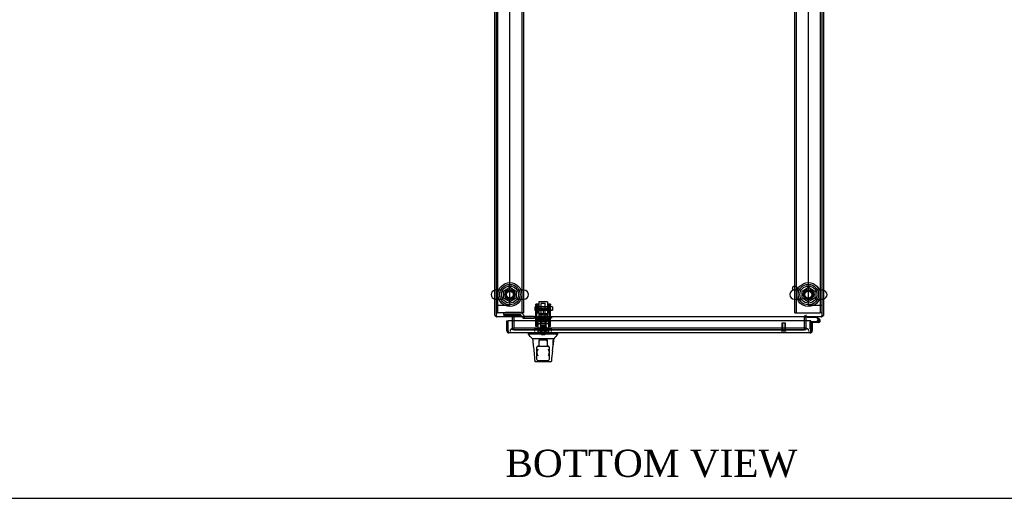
# Model space of a CAD drawing. Header units: inches. Extents: x 1 to 359, y -2 to 239.
# Tile 1 of 18: x 73 to 146, y 1 to 36. Entities that reach past the tile are written whole.
import ezdxf
from ezdxf.enums import TextEntityAlignment as Align
from ezdxf.lldxf.tags import DXFTag

# ---------------------------------------------------------------- set-up
doc = ezdxf.new("R2010")
doc.units = ezdxf.units.IN
doc.header["$MEASUREMENT"] = 0
for name, color, linetype in [('COM53964-5', 7, 'Continuous'), ('COM55523', 7, 'Continuous'), ('COM56676-2', 7, 'Continuous'), ('COM70220', 7, 'Continuous'), ('COM70755-5', 7, 'Continuous'), ('COM70838', 7, 'Continuous'), ('COM70839-3', 7, 'Continuous'), ('COM71200-3', 7, 'Continuous'), ('COM71201-5', 7, 'Continuous'), ('COM71202-2', 7, 'Continuous'), ('Default', 7, 'Continuous'), ('HAN86294', 7, 'Continuous'), ('HAN86294_NUT', 7, 'Continuous'), ('HAN86294_SCREW', 7, 'Continuous'), ('HAN86294_WASHER', 7, 'Continuous'), ('HAN_NUT', 7, 'Continuous'), ('NTS18024', 7, 'Continuous'), ('NTS18147', 7, 'Continuous'), ('ROL87452', 7, 'Continuous'), ('RVT17786', 7, 'Continuous'), ('RVT19000', 7, 'Continuous'), ('SCS86415', 7, 'Continuous'), ('SPC87322', 7, 'Continuous'), ('STD26122', 7, 'Continuous'), ('STD26258', 7, 'Continuous'), ('WAF25376', 7, 'Continuous'), ('WAF25377', 7, 'Continuous'), ('WAM254785', 7, 'Continuous'), ('WAM30038', 7, 'Continuous')]:
    doc.layers.add(name, color=color, linetype=linetype)
doc.styles.add('SEACAD_Times_New_Roman', font='times.ttf')
tags = doc.linetypes.add('HIDDEN2', pattern=[0.1875, 0.125, -0.0625]).pattern_tags.tags
tags[6:7] = [DXFTag(74, 4), DXFTag(75, 0), DXFTag(340, '0'), DXFTag(46, 0.0), DXFTag(50, 0.0), DXFTag(44, 0.0), DXFTag(45, 0.0)]
tags[4:5] = [DXFTag(74, 4), DXFTag(75, 0), DXFTag(340, '0'), DXFTag(46, 0.0), DXFTag(50, 0.0), DXFTag(44, 0.0), DXFTag(45, 0.0)]

# ---------------------------------------------------------------- blocks, each defined once
blk = doc.blocks.new('SE2')
at = {"layer": 'COM53964-5', "color": 7, "linetype": 'HIDDEN2'}
for p, q in [((109.369, 14.831), (109.369, 49.206)), ((131.239, 14.831), (131.239, 49.206)), ((108.369, 14.831), (108.507, 14.831)), ((108.507, 14.831), (109.231, 14.831)), ((109.231, 14.831), (109.369, 14.831)), ((131.239, 14.831), (131.377, 14.831)), ((131.377, 14.831), (132.101, 14.831)), ((132.101, 14.831), (132.239, 14.831))]:
    blk.add_line(p, q, dxfattribs=at)
at = {"layer": 'COM55523', "color": 7, "linetype": 'Continuous'}
for p, q in [((131.144, 13.926), (131.144, 13.988)), ((131.838, 13.926), (131.144, 13.926)), ((131.963, 13.802), (131.838, 13.926)), ((131.864, 13.988), (132.076, 13.776)), ((131.427, 13.635), (131.997, 13.635)), ((131.997, 13.573), (131.427, 13.573)), ((131.427, 13.573), (131.427, 13.571)), ((131.427, 13.095), (131.427, 13.095)), ((131.942, 13.685), (131.88, 13.679))]:
    blk.add_line(p, q, dxfattribs=at)
at = {"layer": 'COM55523', "color": 7, "linetype": 'HIDDEN2'}
for p, q in [((132.033, 13.731), (131.963, 13.802)), ((131.984, 13.753), (132.009, 13.753)), ((131.365, 13.095), (131.365, 13.61)), ((131.427, 13.095), (131.365, 13.095)), ((131.39, 13.635), (131.427, 13.635)), ((131.88, 13.69), (131.942, 13.69)), ((131.934, 13.678), (131.934, 13.703)), ((132.009, 13.628), (131.984, 13.628)), ((132.059, 13.703), (132.059, 13.678))]:
    blk.add_line(p, q, dxfattribs=at)
at = {"layer": 'COM55523', "color": 7, "linetype": 'Continuous'}
blk.add_circle((131.997, 13.69), 0.05, dxfattribs=at)
for radius, start, end in [(0.117, 270, 185.21591), (0.055, 270, 185.21591), (0.117, 47.60795, 107.02737), (0.117, 185.21591, 208.03984), (0.055, 185.21591, 270)]:
    blk.add_arc((131.997, 13.69), radius, start, end, dxfattribs=at)
at = {"layer": 'COM55523', "color": 7, "linetype": 'HIDDEN2'}
for centre, radius, start, end in [((131.984, 13.703), 0.05, 90, 180), ((132.009, 13.703), 0.05, 0, 90), ((131.39, 13.61), 0.025, 90, 180), ((131.997, 13.69), 0.117, 208.03984, 270), ((131.984, 13.678), 0.05, 180, 270), ((132.009, 13.678), 0.05, 270, 0)]:
    blk.add_arc(centre, radius, start, end, dxfattribs=at)
at = {"layer": 'COM56676-2', "color": 7, "linetype": 'HIDDEN2'}
for p, q in [((108.494, 14.268), (108.494, 49.768)), ((110.244, 49.768), (110.244, 14.268)), ((110.369, 49.768), (110.369, 14.268)), ((130.239, 14.268), (130.239, 49.768)), ((130.364, 14.268), (130.364, 49.768)), ((132.114, 49.768), (132.114, 14.268)), ((108.369, 14.268), (108.494, 14.268)), ((108.554, 14.268), (108.494, 14.268)), ((110.184, 14.268), (108.554, 14.268)), ((110.184, 14.268), (110.244, 14.268)), ((110.369, 14.268), (110.244, 14.268)), ((130.239, 14.268), (130.364, 14.268)), ((130.364, 14.268), (130.424, 14.268)), ((130.424, 14.268), (132.054, 14.268)), ((132.054, 14.268), (132.114, 14.268)), ((132.239, 14.268), (132.114, 14.268))]:
    blk.add_line(p, q, dxfattribs=at)
for centre in [(109.369, 15.612), (131.239, 15.612)]:
    blk.add_circle(centre, 0.375, dxfattribs=at)
at = {"layer": 'COM70220', "color": 7, "linetype": 'HIDDEN2'}
for p, q in [((109.882, 13.146), (109.632, 13.146)), ((130.787, 13.146), (109.882, 13.146)), ((131.037, 13.146), (130.787, 13.146))]:
    blk.add_line(p, q, dxfattribs=at)
for centre, start, end in [((109.632, 12.896), 90, 180), ((131.037, 12.896), 0, 90)]:
    blk.add_arc(centre, 0.25, start, end, dxfattribs=at)
at = {"layer": 'COM70755-5', "color": 7, "linetype": 'HIDDEN2'}
for p, q in [((109.619, 14.083), (109.619, 13.988)), ((109.649, 13.94), (109.649, 14.083)), ((130.959, 14.083), (130.959, 13.94)), ((130.989, 14.083), (130.989, 13.988)), ((109.649, 13.021), (109.649, 13.021)), ((109.649, 13.021), (130.959, 13.021)), ((130.959, 13.021), (130.959, 13.021))]:
    blk.add_line(p, q, dxfattribs=at)
at = {"layer": 'COM70838', "color": 7, "linetype": 'HIDDEN2'}
for p, q in [((108.919, 14.145), (108.919, 14.272)), ((108.919, 14.145), (108.919, 14.064)), ((110.164, 14.064), (108.919, 14.064)), ((110.164, 14.29), (109.044, 14.29)), ((110.164, 14.164), (109.044, 14.164)), ((110.164, 14.061), (110.164, 14.164)), ((110.289, 13.936), (110.289, 13.938)), ((110.349, 13.878), (110.446, 13.878)), ((110.357, 14.12), (110.357, 14.097)), ((110.446, 13.878), (110.446, 14.006)), ((110.446, 13.878), (111.16, 13.878)), ((111.16, 14.003), (110.474, 14.003)), ((111.16, 14.003), (111.248, 14.003)), ((111.248, 13.878), (111.16, 13.878)), ((111.248, 14.003), (111.786, 14.003)), ((112.304, 13.878), (111.248, 13.878)), ((111.822, 14.003), (112.304, 14.003)), ((112.304, 14.003), (112.429, 14.003)), ((112.429, 13.878), (112.304, 13.878)), ((112.429, 14.003), (112.429, 13.878))]:
    blk.add_line(p, q, dxfattribs=at)
for centre, radius, start, end in [((110.164, 14.097), 0.193, 0, 90), ((110.164, 13.936), 0.125, 0, 90), ((110.349, 13.938), 0.06, 180, 270), ((110.474, 14.12), 0.117, 180, 256.45544), ((110.474, 14.12), 0.117, 256.45544, 270)]:
    blk.add_arc(centre, radius, start, end, dxfattribs=at)
for centre, major_axis, start_param, end_param in [((109.044, 14.272), (-0.125, 0), 4.712389, 6.283185), ((109.044, 14.145), (0.125, 0), 1.570796, 3.141593)]:
    blk.add_ellipse(centre, major_axis=major_axis, ratio=0.145455, start_param=start_param, end_param=end_param, dxfattribs=at)
at = {"layer": 'COM70839-3', "color": 7, "linetype": 'HIDDEN2'}
for p, q in [((111.273, 14.835), (111.273, 14.912)), ((111.343, 14.912), (111.273, 14.912)), ((111.273, 14.835), (111.273, 14.575)), ((111.273, 14.412), (111.273, 14.575)), ((111.343, 14.912), (111.343, 14.835)), ((111.343, 14.575), (111.343, 14.835)), ((112.265, 14.592), (111.343, 14.592)), ((111.343, 14.575), (111.343, 14.412)), ((111.343, 14.527), (112.265, 14.527)), ((112.265, 14.835), (112.265, 14.912)), ((112.335, 14.912), (112.265, 14.912)), ((112.265, 14.835), (112.265, 14.575)), ((112.265, 14.412), (112.265, 14.575)), ((112.335, 14.912), (112.335, 14.835)), ((112.335, 14.575), (112.335, 14.835)), ((112.335, 14.575), (112.335, 14.412)), ((111.273, 13.281), (111.273, 14.412)), ((111.343, 13.281), (111.343, 14.412)), ((112.265, 13.733), (111.343, 13.733)), ((112.265, 13.281), (112.265, 14.412)), ((112.335, 13.281), (112.335, 14.412)), ((111.273, 13.272), (111.273, 13.281)), ((111.343, 13.272), (111.273, 13.272)), ((111.343, 13.281), (111.343, 13.272)), ((112.265, 13.272), (112.265, 13.281)), ((112.335, 13.272), (112.265, 13.272)), ((112.335, 13.281), (112.335, 13.272))]:
    blk.add_line(p, q, dxfattribs=at)
at = {"layer": 'COM71200-3', "color": 7, "linetype": 'Continuous'}
for p, q in [((108.274, 14.083), (108.274, 49.953)), ((132.334, 49.953), (132.334, 14.083)), ((108.274, 14.083), (108.369, 14.083)), ((132.239, 14.083), (132.334, 14.083))]:
    blk.add_line(p, q, dxfattribs=at)
at = {"layer": 'COM71200-3', "color": 7, "linetype": 'HIDDEN2'}
for p, q in [((109.649, 13.94), (109.649, 13.021)), ((130.959, 13.021), (130.959, 13.94))]:
    blk.add_line(p, q, dxfattribs=at)
at = {"layer": 'COM71200-3', "color": 7, "linetype": 'Continuous'}
for centre, radius, start, end in [((108.417, 14.131), 0.143, 199.61294, 250.38706), ((109.506, 13.94), 0.048, 0, 90), ((131.102, 13.94), 0.048, 90, 180), ((132.191, 14.131), 0.143, 289.61294, 340.38706)]:
    blk.add_arc(centre, radius, start, end, dxfattribs=at)
at = {"layer": 'COM71200-3', "color": 7, "linetype": 'HIDDEN2'}
for centre, radius, start, end in [((108.417, 14.131), 0.048, 180, 270), ((108.417, 14.131), 0.143, 250.38706, 270), ((109.506, 13.94), 0.143, 0, 90), ((131.102, 13.94), 0.143, 90, 180), ((132.191, 14.131), 0.048, 270, 0), ((132.191, 14.131), 0.143, 270, 289.61294)]:
    blk.add_arc(centre, radius, start, end, dxfattribs=at)
at = {"layer": 'COM71201-5', "color": 7, "linetype": 'Continuous'}
for p, q in [((108.369, 49.905), (108.369, 14.131)), ((132.239, 14.131), (132.239, 49.905)), ((108.369, 14.131), (108.369, 13.988)), ((132.239, 13.988), (108.369, 13.988)), ((109.554, 13.988), (109.554, 13.94)), ((109.554, 13.676), (109.554, 13.94)), ((131.054, 13.94), (131.054, 13.988)), ((131.054, 13.94), (131.054, 13.676)), ((132.239, 13.988), (132.239, 14.131))]:
    blk.add_line(p, q, dxfattribs=at)
at = {"layer": 'COM71201-5', "color": 7, "linetype": 'HIDDEN2'}
for p, q in [((109.554, 13.021), (109.554, 13.676)), ((131.054, 13.021), (109.554, 13.021)), ((131.054, 13.676), (131.054, 13.021))]:
    blk.add_line(p, q, dxfattribs=at)
at = {"layer": 'COM71202-2', "color": 7, "linetype": 'Continuous'}
for p, q in [((109.147, 13.676), (109.242, 13.676)), ((109.147, 12.944), (109.147, 13.676)), ((131.427, 13.676), (109.242, 13.676)), ((109.242, 12.944), (109.242, 13.676)), ((109.242, 12.944), (109.242, 13.676)), ((131.427, 12.944), (131.427, 13.676)), ((131.522, 13.571), (131.427, 13.571)), ((131.427, 13.571), (131.427, 12.944)), ((131.522, 13.571), (131.522, 12.944)), ((109.242, 12.881), (109.203, 12.831)), ((109.242, 12.944), (109.242, 12.944)), ((109.242, 12.944), (109.242, 12.831)), ((109.242, 12.944), (109.242, 12.881)), ((109.289, 12.801), (109.29, 12.801)), ((131.379, 12.801), (109.29, 12.801)), ((109.29, 12.801), (109.29, 12.801)), ((109.29, 12.801), (109.29, 12.801)), ((131.379, 12.801), (131.379, 12.801)), ((131.379, 12.801), (131.379, 12.801)), ((131.427, 12.944), (131.427, 12.944)), ((131.427, 12.944), (131.427, 12.831)), ((131.427, 12.881), (131.427, 12.944)), ((131.427, 12.881), (131.466, 12.831))]:
    blk.add_line(p, q, dxfattribs=at)
for centre, start, end in [((109.29, 12.944), 180, 232.49641), ((109.29, 12.944), 232.49641, 269.84393), ((109.29, 12.944), 269.92383, 270), ((131.379, 12.944), 270.15607, 307.50359), ((131.379, 12.944), 270, 270.07617), ((131.379, 12.944), 307.50359, 0)]:
    blk.add_arc(centre, 0.143, start, end, dxfattribs=at)
for points in [[(109.242, 12.831), (109.25, 12.821), (109.258, 12.814), (109.27, 12.806), (109.274, 12.804), (109.282, 12.802), (109.286, 12.801), (109.29, 12.801)], [(131.427, 12.831), (131.419, 12.821), (131.411, 12.814), (131.399, 12.806), (131.395, 12.804), (131.387, 12.802), (131.383, 12.801), (131.379, 12.801)]]:
    blk.add_open_spline(points, degree=3, knots=[0, 0, 0, 0, 0.5, 0.5, 0.75, 0.75, 1, 1, 1, 1], dxfattribs=at)
at = {"layer": 'HAN86294', "color": 7, "linetype": 'HIDDEN2'}
for p, q in [((111.674, 14.993), (111.644, 14.963)), ((111.964, 14.963), (111.644, 14.963)), ((111.644, 14.963), (111.644, 14.003)), ((111.674, 14.993), (111.934, 14.993)), ((111.964, 14.963), (111.934, 14.993)), ((111.964, 14.003), (111.964, 14.963)), ((111.408, 13.503), (111.604, 13.503)), ((111.408, 13.503), (111.408, 12.801)), ((111.604, 13.503), (112.003, 13.503)), ((111.604, 13.503), (111.604, 12.801)), ((111.644, 13.628), (111.644, 13.503)), ((111.644, 13.628), (111.804, 13.628)), ((111.804, 13.628), (111.964, 13.628)), ((111.964, 13.628), (111.964, 13.503)), ((112.003, 13.503), (112.199, 13.503)), ((112.003, 13.503), (112.003, 12.801)), ((112.199, 13.503), (112.199, 12.801)), ((111.966, 12.926), (111.641, 12.926)), ((111.641, 12.926), (111.641, 12.801)), ((111.966, 12.801), (111.966, 12.926))]:
    blk.add_line(p, q, dxfattribs=at)
at = {"layer": 'HAN86294', "color": 7, "linetype": 'Continuous'}
for p, q in [((110.714, 12.801), (110.714, 12.718)), ((111.065, 12.721), (110.714, 12.721)), ((111.337, 12.366), (111.032, 12.366)), ((111.545, 12.721), (111.065, 12.721)), ((111.447, 12.366), (111.337, 12.366)), ((111.745, 12.366), (111.447, 12.366)), ((111.504, 12.257), (111.504, 12.297)), ((111.534, 12.301), (111.719, 12.301)), ((111.693, 12.721), (111.545, 12.721)), ((111.745, 12.721), (111.693, 12.721)), ((111.719, 12.301), (111.889, 12.301)), ((111.863, 12.721), (111.745, 12.721)), ((111.863, 12.366), (111.745, 12.366)), ((112.309, 12.721), (111.863, 12.721)), ((111.903, 12.366), (111.863, 12.366)), ((111.889, 12.301), (112.074, 12.301)), ((111.995, 12.366), (111.903, 12.366)), ((112.063, 12.366), (111.995, 12.366)), ((112.271, 12.366), (112.063, 12.366)), ((112.104, 12.297), (112.104, 12.257)), ((112.383, 12.366), (112.271, 12.366)), ((112.542, 12.721), (112.309, 12.721)), ((112.583, 12.366), (112.383, 12.366)), ((112.894, 12.721), (112.542, 12.721)), ((112.894, 12.718), (112.894, 12.801)), ((111.349, 11.736), (111.349, 11.766)), ((111.349, 11.329), (111.349, 11.736)), ((111.409, 11.826), (111.439, 11.826)), ((111.439, 11.826), (112.169, 11.826)), ((111.504, 11.826), (111.504, 12.257)), ((112.104, 12.257), (112.104, 11.826)), ((112.169, 11.826), (112.199, 11.826)), ((112.259, 11.766), (112.259, 11.736)), ((112.259, 11.736), (112.259, 11.329)), ((111.349, 10.856), (111.349, 11.329)), ((112.259, 11.329), (112.259, 10.856)), ((111.199, 10.74), (111.198, 10.742)), ((112.35, 10.686), (111.258, 10.686)), ((111.439, 10.766), (112.169, 10.766)), ((112.41, 10.741), (112.409, 10.74))]:
    blk.add_line(p, q, dxfattribs=at)
for centre, radius, start, end in [((98.598, 2.177), 16.062, 39.37458, 41.03271), ((173.058, 18.411), 62.32, 185.56591, 186.52159), ((96.669, 13.363), 15.93, 353.14764, 356.4108), ((116.686, 9.089), 5.251, 136.23343, 141.38274), ((111.439, 11.736), 0.09, 90, 180), ((111.409, 11.766), 0.06, 90, 180), ((112.169, 11.736), 0.09, 0, 90), ((112.199, 11.766), 0.06, 0, 90), ((111.39, 11.329), 0.0411, 180.00256, 181.65357), ((111.608, 11.337), 0.259, 182.09806, 229.28506), ((111.439, 10.856), 0.09, 180, 270), ((112, 11.337), 0.259, 310.71494, 357.90194), ((112.169, 10.856), 0.09, 270, 0), ((112.218, 11.329), 0.0411, 358.34643, 359.99744), ((111.258, 10.746), 0.06, 185.57576, 270.00893), ((112.35, 10.746), 0.06, 269.99247, 354.0071)]:
    blk.add_arc(centre, radius, start, end, dxfattribs=at)
for points, knots in [([(111.504, 12.297), (111.504, 12.298), (111.505, 12.299), (111.508, 12.3), (111.51, 12.301), (111.518, 12.301), (111.526, 12.301), (111.534, 12.301)], [0, 0, 0, 0, 0.25, 0.25, 0.5, 0.5, 1, 1, 1, 1]), ([(112.074, 12.301), (112.078, 12.301), (112.082, 12.301), (112.089, 12.301), (112.092, 12.301), (112.098, 12.301), (112.1, 12.3), (112.103, 12.299), (112.104, 12.298), (112.104, 12.297)], [0, 0, 0, 0, 0.25, 0.25, 0.5, 0.5, 0.75, 0.75, 1, 1, 1, 1]), ([(111.349, 11.328), (111.349, 11.349), (111.353, 11.372), (111.362, 11.407), (111.365, 11.419), (111.372, 11.443), (111.376, 11.454), (111.389, 11.49), (111.398, 11.514), (111.413, 11.55), (111.418, 11.562), (111.429, 11.587), (111.434, 11.599), (111.439, 11.611)], [0, 0, 0, 0, 0.25, 0.25, 0.375, 0.375, 0.5, 0.5, 0.75, 0.75, 0.875, 0.875, 1, 1, 1, 1]), ([(111.534, 12.176), (111.527, 12.19), (111.52, 12.204), (111.511, 12.225), (111.509, 12.232), (111.505, 12.245), (111.504, 12.251), (111.504, 12.257)], [0, 0, 0, 0, 0.5, 0.5, 0.75, 0.75, 1, 1, 1, 1]), ([(112.104, 12.257), (112.104, 12.251), (112.103, 12.245), (112.099, 12.232), (112.096, 12.225), (112.088, 12.204), (112.081, 12.19), (112.074, 12.176)], [0, 0, 0, 0, 0.25, 0.25, 0.5, 0.5, 1, 1, 1, 1]), ([(112.169, 11.611), (112.174, 11.599), (112.179, 11.587), (112.189, 11.562), (112.195, 11.55), (112.209, 11.514), (112.219, 11.49), (112.231, 11.454), (112.235, 11.443), (112.243, 11.419), (112.246, 11.407), (112.255, 11.372), (112.259, 11.349), (112.259, 11.328)], [0, 0, 0, 0, 0.125, 0.125, 0.25, 0.25, 0.5, 0.5, 0.625, 0.625, 0.75, 0.75, 1, 1, 1, 1])]:
    blk.add_open_spline(points, degree=3, knots=knots, dxfattribs=at)
for points in [[(112.579, 12.366), (112.564, 12.223), (112.549, 12.08), (112.534, 11.938)], [(111.141, 11.332), (111.16, 11.136), (111.179, 10.939), (111.198, 10.742)], [(112.485, 11.463), (112.46, 11.222), (112.435, 10.982), (112.41, 10.741)]]:
    blk.add_open_spline(points, degree=3, dxfattribs=at)
at = {"layer": 'HAN86294_NUT', "color": 7, "linetype": 'HIDDEN2'}
for p, q in [((111.471, 14.595), (111.471, 14.545)), ((111.471, 14.545), (111.638, 14.545)), ((111.471, 14.545), (111.471, 14.22)), ((111.501, 14.625), (112.106, 14.625)), ((111.638, 14.545), (111.804, 14.545)), ((111.804, 14.545), (111.97, 14.545)), ((111.804, 14.545), (111.804, 14.22)), ((111.97, 14.545), (112.136, 14.545)), ((112.136, 14.545), (112.136, 14.595)), ((112.136, 14.545), (112.136, 14.22)), ((111.471, 14.22), (111.804, 14.22)), ((111.804, 14.22), (112.136, 14.22))]:
    blk.add_line(p, q, dxfattribs=at)
for centre, start, end in [((111.501, 14.595), 90, 180), ((112.106, 14.595), 0, 90)]:
    blk.add_arc(centre, 0.03, start, end, dxfattribs=at)
at = {"layer": 'HAN86294_SCREW', "color": 7, "linetype": 'HIDDEN2'}
for p, q in [((112.066, 13.116), (111.541, 13.116)), ((111.541, 13.116), (111.541, 13.046)), ((112.066, 13.046), (111.541, 13.046)), ((111.693, 13.253), (111.582, 13.253)), ((111.582, 13.253), (111.582, 13.116)), ((111.688, 13.046), (111.688, 12.671)), ((111.915, 13.253), (111.693, 13.253)), ((111.693, 13.253), (111.693, 13.116)), ((112.026, 13.253), (111.915, 13.253)), ((111.915, 13.253), (111.915, 13.116)), ((111.92, 12.671), (111.92, 13.046)), ((112.026, 13.253), (112.026, 13.116)), ((112.066, 13.046), (112.066, 13.116)), ((111.92, 12.671), (111.688, 12.671))]:
    blk.add_line(p, q, dxfattribs=at)
at = {"layer": 'HAN86294_WASHER', "color": 7, "linetype": 'HIDDEN2'}
for p, q in [((111.492, 13.016), (112.115, 13.016)), ((111.492, 13.016), (111.492, 12.956)), ((112.115, 12.956), (112.115, 13.016)), ((111.492, 12.956), (112.115, 12.956)), ((111.492, 12.956), (112.115, 12.956)), ((111.492, 12.956), (111.492, 12.896)), ((112.115, 12.896), (112.115, 12.956))]:
    blk.add_line(p, q, dxfattribs=at)
at = {"layer": 'HAN_NUT', "color": 7, "linetype": 'HIDDEN2'}
for p, q in [((111.498, 13.111), (111.192, 13.111)), ((111.192, 12.896), (111.192, 13.111)), ((112.11, 13.111), (111.498, 13.111)), ((111.498, 12.896), (111.498, 13.111)), ((112.416, 13.111), (112.11, 13.111)), ((112.11, 12.896), (112.11, 13.111)), ((112.416, 12.896), (112.416, 13.111))]:
    blk.add_line(p, q, dxfattribs=at)
at = {"layer": 'NTS18024', "color": 7, "linetype": 'HIDDEN2'}
for p, q in [((108.904, 15.875), (109.369, 16.147)), ((108.904, 15.349), (108.904, 15.875)), ((109.369, 16.147), (109.834, 15.875)), ((109.834, 15.875), (109.834, 15.349)), ((130.774, 15.875), (131.239, 16.147)), ((130.774, 15.349), (130.774, 15.875)), ((131.239, 16.147), (131.704, 15.875)), ((131.704, 15.875), (131.704, 15.349)), ((109.364, 15.074), (108.904, 15.349)), ((109.834, 15.349), (109.364, 15.074)), ((131.234, 15.074), (130.774, 15.349)), ((131.704, 15.349), (131.234, 15.074))]:
    blk.add_line(p, q, dxfattribs=at)
for centre in [(109.369, 15.612), (131.239, 15.612)]:
    blk.add_circle(centre, 0.263, dxfattribs=at)
at = {"layer": 'NTS18147', "color": 7, "linetype": 'HIDDEN2'}
for p, q in [((111.341, 13.867), (111.341, 13.929)), ((111.404, 13.929), (111.341, 13.929)), ((111.404, 13.929), (111.341, 13.929)), ((111.409, 13.867), (111.341, 13.867)), ((111.341, 13.867), (111.341, 13.804)), ((111.409, 13.867), (111.341, 13.867)), ((111.341, 13.804), (111.409, 13.804)), ((111.341, 13.804), (111.409, 13.804)), ((111.341, 13.804), (111.341, 13.804)), ((111.404, 13.867), (111.404, 13.929)), ((111.409, 13.804), (111.409, 13.867)), ((111.409, 13.804), (111.736, 13.804)), ((111.409, 13.804), (111.736, 13.804)), ((111.409, 13.804), (111.409, 13.804)), ((111.604, 13.929), (111.572, 13.929)), ((111.604, 13.929), (111.572, 13.929)), ((111.584, 13.804), (111.584, 13.367)), ((111.872, 13.867), (111.736, 13.867)), ((111.736, 13.867), (111.736, 13.804)), ((111.872, 13.867), (111.736, 13.867)), ((111.736, 13.804), (111.872, 13.804)), ((111.736, 13.804), (111.872, 13.804)), ((111.736, 13.804), (111.736, 13.804)), ((111.872, 13.804), (111.872, 13.867)), ((111.872, 13.804), (112.199, 13.804)), ((111.872, 13.804), (112.199, 13.804)), ((111.872, 13.804), (111.872, 13.804)), ((112.035, 13.929), (112.004, 13.929)), ((112.035, 13.929), (112.004, 13.929)), ((112.024, 13.367), (112.024, 13.804)), ((112.267, 13.867), (112.199, 13.867)), ((112.199, 13.867), (112.199, 13.804)), ((112.267, 13.867), (112.199, 13.867)), ((112.199, 13.804), (112.267, 13.804)), ((112.199, 13.804), (112.267, 13.804)), ((112.199, 13.804), (112.199, 13.804)), ((112.204, 13.867), (112.204, 13.929)), ((112.267, 13.929), (112.204, 13.929)), ((112.267, 13.929), (112.204, 13.929)), ((112.267, 13.867), (112.267, 13.929)), ((112.267, 13.804), (112.267, 13.867)), ((112.267, 13.804), (112.267, 13.804)), ((111.584, 13.367), (112.024, 13.367)), ((111.584, 13.367), (112.024, 13.367)), ((111.584, 13.367), (111.584, 13.367)), ((112.024, 13.367), (112.024, 13.367))]:
    blk.add_line(p, q, dxfattribs=at)
for centre, start_param, end_param in [((111.572, 13.611), 2.506883, 3.776302), ((111.572, 13.611), 2.506883, 3.776302), ((111.604, 13.611), 2.506883, 3.141593), ((111.604, 13.611), 2.941057, 3.141593), ((111.604, 13.611), 2.506883, 2.74469), ((112.004, 13.611), 3.141593, 3.776302), ((112.035, 13.611), 2.506883, 3.776302), ((112.035, 13.611), 3.141593, 3.776302)]:
    blk.add_ellipse(centre, major_axis=(0, -0.318), ratio=0.866025, start_param=start_param, end_param=end_param, dxfattribs=at)
at = {"layer": 'ROL87452', "color": 7, "linetype": 'HIDDEN2'}
for p, q in [((111.491, 15.083), (111.491, 14.083)), ((112.116, 15.083), (111.491, 15.083)), ((112.116, 15.083), (112.116, 14.083))]:
    blk.add_line(p, q, dxfattribs=at)
at = {"layer": 'RVT17786', "color": 7, "linetype": 'HIDDEN2'}
for p, q in [((112.483, 14.708), (111.273, 14.708)), ((111.273, 14.458), (112.483, 14.458)), ((112.483, 14.708), (112.483, 14.458))]:
    blk.add_line(p, q, dxfattribs=at)
blk.add_arc((111.506, 14.583), 0.318, 137.12909, 222.87091, dxfattribs=at)
at = {"layer": 'RVT19000', "color": 7, "linetype": 'HIDDEN2'}
for p, q in [((111.491, 14.116), (112.116, 14.116)), ((111.491, 14.083), (111.491, 14.003)), ((111.609, 14.003), (111.609, 13.878)), ((111.663, 13.878), (111.663, 13.666)), ((111.786, 14.003), (111.822, 14.003)), ((111.944, 13.666), (111.944, 13.878)), ((111.999, 13.878), (111.999, 14.003)), ((112.116, 14.003), (112.116, 14.083)), ((111.663, 13.666), (111.944, 13.666))]:
    blk.add_line(p, q, dxfattribs=at)
at = {"layer": 'SCS86415', "color": 7, "linetype": 'HIDDEN2'}
for p, q in [((108.839, 15.943), (108.333, 15.943)), ((110.405, 15.943), (109.899, 15.943)), ((130.709, 15.943), (130.203, 15.943)), ((132.275, 15.943), (131.769, 15.943)), ((108.333, 15.281), (108.839, 15.281)), ((109.899, 15.281), (110.405, 15.281)), ((130.203, 15.281), (130.709, 15.281)), ((131.769, 15.281), (132.275, 15.281))]:
    blk.add_line(p, q, dxfattribs=at)
for centre, radius in [((109.369, 15.612), 0.625), ((109.369, 15.612), 0.312), ((131.239, 15.612), 0.625), ((131.239, 15.612), 0.312), ((109.369, 15.612), 0.252), ((131.239, 15.612), 0.252)]:
    blk.add_circle(centre, radius, dxfattribs=at)
at = {"layer": 'SCS86415', "color": 7, "linetype": 'Continuous'}
for centre, start, end in [((108.333, 15.612), 100.31318, 259.68682), ((132.275, 15.612), 280.31318, 79.68682)]:
    blk.add_arc(centre, 0.331, start, end, dxfattribs=at)
at = {"layer": 'SCS86415', "color": 7, "linetype": 'HIDDEN2'}
for centre, start, end in [((108.333, 15.612), 90, 100.31318), ((110.405, 15.612), 270, 90), ((130.203, 15.612), 90, 270), ((132.275, 15.612), 79.68682, 90), ((108.333, 15.612), 259.68682, 270), ((132.275, 15.612), 270, 280.31318)]:
    blk.add_arc(centre, 0.331, start, end, dxfattribs=at)
at = {"layer": 'SPC87322', "color": 7, "linetype": 'HIDDEN2'}
for p, q in [((111.411, 13.878), (111.411, 13.503)), ((111.566, 14.003), (111.566, 13.878)), ((111.576, 14.003), (111.576, 13.878)), ((112.031, 14.003), (112.031, 13.878)), ((112.041, 14.003), (112.041, 13.878)), ((112.196, 13.503), (112.196, 13.878))]:
    blk.add_line(p, q, dxfattribs=at)
at = {"layer": 'STD26122', "color": 7, "linetype": 'HIDDEN2'}
for p, q in [((111.654, 13.896), (111.619, 13.861)), ((111.989, 13.861), (111.619, 13.861)), ((111.619, 13.861), (111.619, 12.896)), ((111.654, 13.896), (111.954, 13.896)), ((111.989, 13.861), (111.954, 13.896)), ((111.989, 12.896), (111.989, 13.861))]:
    blk.add_line(p, q, dxfattribs=at)
at = {"layer": 'STD26258', "color": 7, "linetype": 'HIDDEN2'}
for p, q in [((129.552, 13.521), (129.302, 13.521)), ((129.302, 13.521), (129.302, 12.927)), ((129.333, 13.521), (129.333, 12.927)), ((129.521, 13.521), (129.521, 12.927)), ((129.552, 12.927), (129.552, 13.521)), ((129.583, 12.927), (129.271, 12.927)), ((129.271, 12.927), (129.271, 12.896)), ((129.583, 12.896), (129.583, 12.927))]:
    blk.add_line(p, q, dxfattribs=at)
blk.add_circle((130.239, 16.083), 0.156, dxfattribs=at)
at = {"layer": 'WAF25376', "color": 7, "linetype": 'HIDDEN2'}
for p, q in [((111.367, 14.898), (111.367, 14.268)), ((111.467, 14.898), (111.367, 14.898)), ((111.467, 14.898), (111.467, 14.268)), ((112.141, 14.898), (112.141, 14.268)), ((112.241, 14.898), (112.141, 14.898)), ((112.241, 14.898), (112.241, 14.268)), ((111.367, 14.268), (111.467, 14.268)), ((112.141, 14.268), (112.241, 14.268))]:
    blk.add_line(p, q, dxfattribs=at)
at = {"layer": 'WAF25377', "color": 7, "linetype": 'HIDDEN2'}
for centre, radius in [((109.369, 15.612), 0.875), ((109.369, 15.612), 0.34), ((131.239, 15.612), 0.875), ((131.239, 15.612), 0.34)]:
    blk.add_circle(centre, radius, dxfattribs=at)
at = {"layer": 'WAM254785', "color": 7, "linetype": 'HIDDEN2'}
for centre, radius in [((109.369, 15.612), 0.75), ((109.369, 15.612), 0.312), ((131.239, 15.612), 0.75), ((131.239, 15.612), 0.312)]:
    blk.add_circle(centre, radius, dxfattribs=at)
at = {"layer": 'WAM30038', "color": 7, "linetype": 'HIDDEN2'}
for p, q in [((112.179, 13.679), (111.429, 13.679)), ((111.429, 13.679), (111.429, 13.655)), ((112.179, 13.679), (111.429, 13.679)), ((112.179, 13.655), (111.429, 13.655)), ((112.179, 13.655), (111.429, 13.655)), ((111.429, 13.655), (111.429, 13.655)), ((111.63, 13.591), (111.576, 13.591)), ((111.63, 13.591), (111.576, 13.591)), ((111.602, 13.636), (111.63, 13.591)), ((111.602, 13.636), (111.63, 13.591)), ((111.643, 13.607), (111.618, 13.646)), ((111.655, 13.591), (111.627, 13.636)), ((111.655, 13.591), (111.627, 13.636)), ((111.63, 13.591), (111.643, 13.607)), ((111.63, 13.591), (111.643, 13.607)), ((111.643, 13.607), (111.643, 13.607)), ((111.786, 13.591), (111.655, 13.591)), ((111.786, 13.591), (111.655, 13.591)), ((111.786, 13.636), (111.786, 13.591)), ((111.821, 13.591), (111.821, 13.636)), ((111.953, 13.591), (111.821, 13.591)), ((111.953, 13.591), (111.821, 13.591)), ((111.981, 13.636), (111.953, 13.591)), ((111.981, 13.636), (111.953, 13.591)), ((111.989, 13.646), (111.965, 13.607)), ((111.965, 13.607), (111.978, 13.591)), ((111.965, 13.607), (111.978, 13.591)), ((111.965, 13.607), (111.965, 13.607)), ((111.978, 13.591), (112.006, 13.636)), ((111.978, 13.591), (112.006, 13.636)), ((112.032, 13.591), (111.978, 13.591)), ((112.032, 13.591), (111.978, 13.591)), ((112.179, 13.655), (112.179, 13.679)), ((112.179, 13.655), (112.179, 13.655))]:
    blk.add_line(p, q, dxfattribs=at)
for centre, radius, start, end in [((110.901, 13.071), 0.85, 41.70584, 43.44931), ((111.804, 13.637), 0.0181, 91.77183, 183.07302), ((111.803, 13.637), 0.0182, 357.1609, 87.99424), ((112.71, 13.068), 0.854, 136.55474, 138.29011)]:
    blk.add_arc(centre, radius, start, end, dxfattribs=at)
for points, knots in [([(111.576, 13.591), (111.564, 13.604), (111.553, 13.617), (111.541, 13.63), (111.539, 13.632), (111.537, 13.634), (111.536, 13.636)], [0, 0, 0, 0, 0.858552, 0.858552, 0.858552, 1, 1, 1, 1]), ([(111.597, 13.65), (111.597, 13.649), (111.597, 13.649), (111.597, 13.645), (111.599, 13.64), (111.602, 13.636)], [0.4389304, 0.4389304, 0.4389304, 0.4389304, 0.5, 0.5, 1, 1, 1, 1]), ([(111.627, 13.636), (111.625, 13.638), (111.624, 13.64), (111.62, 13.644), (111.618, 13.646), (111.614, 13.65), (111.611, 13.652), (111.606, 13.654), (111.604, 13.655), (111.602, 13.655)], [0, 0, 0, 0, 0.25, 0.25, 0.5, 0.5, 0.75, 0.75, 1, 1, 1, 1]), ([(112.006, 13.655), (112.004, 13.655), (112.001, 13.654), (111.996, 13.652), (111.994, 13.65), (111.987, 13.645), (111.984, 13.64), (111.981, 13.636)], [0, 0, 0, 0, 0.25, 0.25, 0.5, 0.5, 1, 1, 1, 1]), ([(112.006, 13.636), (112.007, 13.638), (112.008, 13.64), (112.01, 13.644), (112.011, 13.646), (112.011, 13.649), (112.011, 13.649), (112.011, 13.65)], [0, 0, 0, 0, 0.25, 0.25, 0.5, 0.5, 0.5626015, 0.5626015, 0.5626015, 0.5626015]), ([(112.072, 13.636), (112.07, 13.634), (112.068, 13.632), (112.066, 13.63), (112.055, 13.617), (112.044, 13.604), (112.032, 13.591)], [0, 0, 0, 0, 0.141448, 0.141448, 0.141448, 1, 1, 1, 1])]:
    blk.add_open_spline(points, degree=3, knots=knots, dxfattribs=at)
blk = doc.blocks.new('BORDER')
at = {"layer": 'Default', "color": 7, "linetype": 'Continuous'}
blk.add_line((-41.86, 0), (0, 0), dxfattribs=at)

msp = doc.modelspace()

# ---------------------------------------------------------------- block references
at = {"layer": 'Default', "color": 7, "xscale": 8.55, "yscale": 8.55, "zscale": 8.55}
msp.add_blockref('BORDER', (359.223, 0.67), dxfattribs=at)
at = {"layer": 'Default'}
msp.add_blockref('SE2', (0, 0), dxfattribs=at)

# ---------------------------------------------------------------- texts
at = {"layer": 'Default', "color": 7, "linetype": 'Continuous', "style": 'SEACAD_Times_New_Roman'}
msp.add_text('BOTTOM VIEW', height=2, dxfattribs=at).set_placement((109.041, 4.24), align=Align.TOP_LEFT)

doc.saveas('drawing.dxf')
